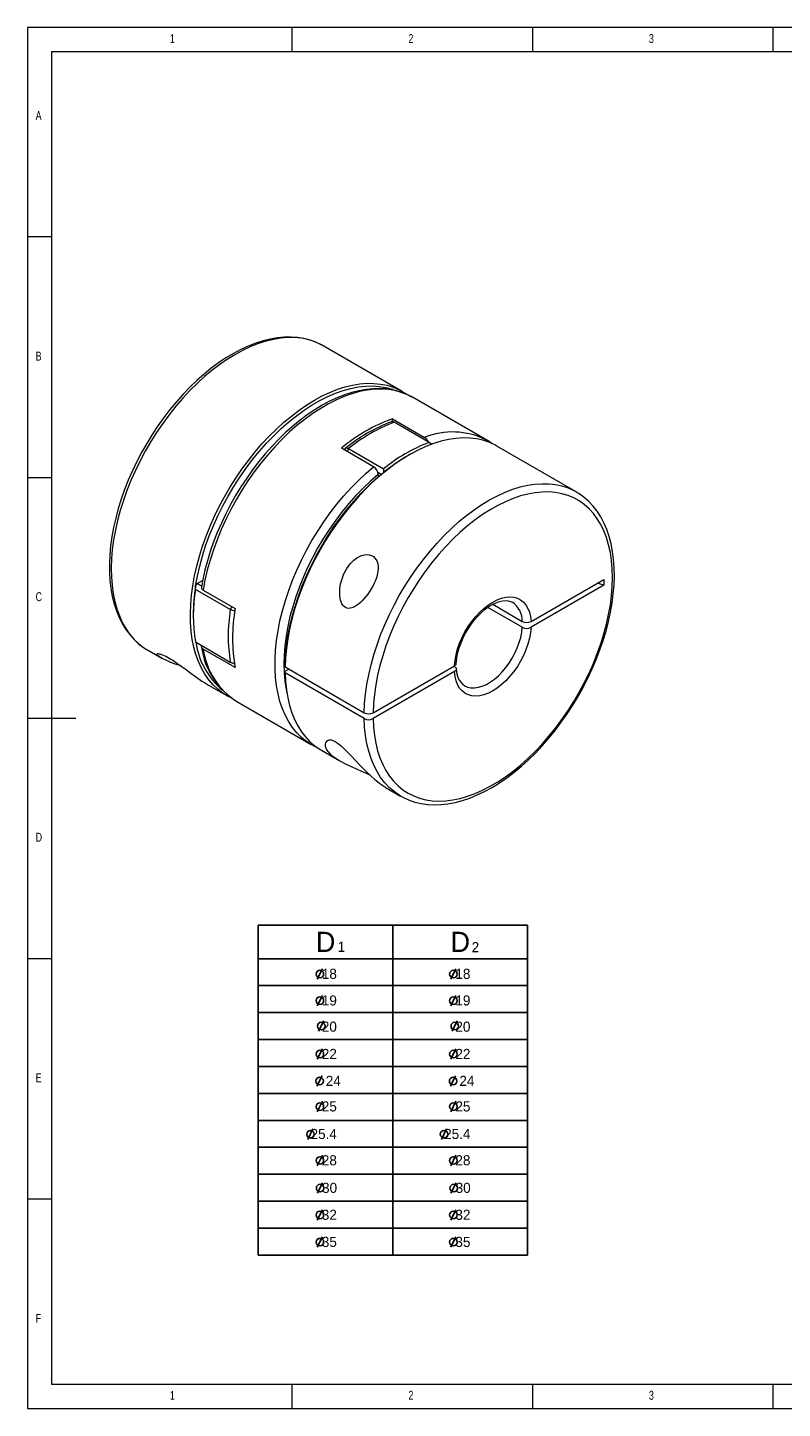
# Model space of a CAD drawing. Header units: millimetres. Extents: x 5 to 415, y 5 to 292.
# Tile 1 of 3: x 5 to 162, y 5 to 292. Entities that reach past the tile are written whole.
import ezdxf

# ---------------------------------------------------------------- set-up
doc = ezdxf.new("R2010")
doc.units = ezdxf.units.MM
doc.styles.add('SLDTEXTSTYLE0', font='TXT', dxfattribs={"width": 0.75})

msp = doc.modelspace()

# ---------------------------------------------------------------- linework, layer by layer
at = {"color": 7, "linetype": 'Continuous', "lineweight": 0}
for p, q in [((415, 292), (5, 292)), ((5, 292), (5, 5)), ((60, 287), (60, 292)), ((110, 292), (110, 287)), ((160, 287), (160, 292)), ((410, 287), (10, 287)), ((10, 287), (10, 10)), ((10, 248.5), (5, 248.5)), ((5, 198.5), (10, 198.5)), ((5, 148.5), (15, 148.5)), ((5, 98.5), (10, 98.5)), ((10, 48.5), (5, 48.5)), ((10, 10), (227.8, 10)), ((60, 5), (60, 10)), ((110, 10), (110, 5)), ((160, 5), (160, 10)), ((5, 5), (415, 5))]:
    msp.add_line(p, q, dxfattribs=at)
at = {"color": 7, "linetype": 'Continuous', "lineweight": 15}
for p, q in [((66.4357, 225.8724), (66.3118, 225.943)), ((82.8941, 216.3712), (66.4357, 225.8724)), ((84.9973, 215.1571), (84.8962, 215.2148)), ((100.4829, 206.2174), (84.9973, 215.1571)), ((80.8555, 210.6935), (87.5377, 206.8359)), ((80.8555, 210.0657), (80.8555, 210.6935)), ((88.4632, 205.7669), (81.1971, 209.9615)), ((76.9311, 200.7129), (70.2489, 204.5704)), ((70.9502, 204.2856), (70.9514, 204.1649)), ((71.7458, 204.5053), (79.0118, 200.3107)), ((89.0658, 205.3478), (88.4632, 205.7669)), ((119.0444, 195.5021), (102.586, 205.0033)), ((84.3333, 203.1938), (84.0334, 203.0206)), ((78.509, 199.1314), (77.7806, 199.5518)), ((77.8503, 199.0967), (77.8503, 198.5716)), ((79.0118, 200.3107), (79.0092, 199.5423)), ((119.0444, 195.5021), (119.1823, 195.4213)), ((39.8725, 175.2235), (39.9367, 175.9563)), ((47.1386, 171.0289), (39.8725, 175.2235)), ((39.9367, 175.9563), (40.2677, 176.465)), ((40.2677, 176.465), (41.3841, 177.1095)), ((40.2677, 176.465), (41.1721, 175.9429)), ((41.4901, 175.0888), (48.1722, 171.2313)), ((109.6879, 168.5756), (124.8292, 177.3164)), ((124.8292, 176.0916), (109.6879, 167.3507)), ((124.8292, 176.0916), (123.4382, 176.5135)), ((124.8292, 177.3164), (124.8292, 176.0916)), ((39.4362, 169.861), (39.4362, 169.5146)), ((107.8471, 167.3494), (100.676, 171.4892)), ((101.6919, 172.1276), (107.8471, 168.5742)), ((39.8725, 164.3094), (47.1386, 160.1148)), ((29.8821, 162.6837), (29.9387, 162.6509)), ((29.9387, 162.6509), (32.9149, 160.9328)), ((48.1722, 158.9832), (41.4901, 162.8407)), ((47.4439, 159.9882), (47.9072, 159.8178)), ((58.5336, 159.455), (58.5336, 159.1086)), ((58.5336, 159.1086), (74.992, 149.6074)), ((58.5336, 158.2302), (59.2944, 158.6694)), ((58.5336, 157.8838), (58.5336, 158.2302)), ((74.992, 148.3826), (58.5336, 157.8838)), ((76.8307, 149.6075), (93.7425, 159.3705)), ((93.7425, 158.1457), (76.8307, 148.3827)), ((93.6032, 159.2901), (93.7448, 159.2083)), ((42.5878, 155.3487), (46.3971, 153.1496)), ((48.5002, 151.9355), (63.9859, 142.9958)), ((66.089, 141.7817), (69.8987, 139.5824)), ((79.5706, 133.999), (82.5474, 132.2805)), ((82.5855, 132.2586), (82.5474, 132.2805))]:
    msp.add_line(p, q, dxfattribs=at)
for p, q in [((52.9533, 105.4646), (108.9533, 105.4646)), ((52.9533, 105.4646), (52.9533, 36.8646)), ((108.9533, 105.4646), (108.9533, 36.8646)), ((66.2826, 96.3821), (65.2004, 94.1968)), ((94.0517, 96.3821), (92.9695, 94.1968)), ((66.2826, 90.8514), (65.2004, 88.6661)), ((94.0517, 90.8514), (92.9695, 88.6661)), ((66.5629, 85.5768), (65.4807, 83.3915)), ((94.332, 85.5768), (93.2498, 83.3915)), ((66.2826, 79.743), (65.2004, 77.5577)), ((94.0517, 79.743), (92.9695, 77.5577)), ((66.2213, 74.1457), (65.1391, 71.9604)), ((93.9904, 74.1457), (92.9082, 71.9604)), ((66.2826, 68.8222), (65.2004, 66.6369)), ((94.0517, 68.8222), (92.9695, 66.6369)), ((64.3315, 63.0948), (63.2493, 60.9095)), ((92.1005, 63.0948), (91.0184, 60.9095)), ((66.2826, 57.6277), (65.2004, 55.4424)), ((94.0517, 57.6277), (92.9695, 55.4424)), ((66.3333, 51.9003), (65.2511, 49.715)), ((94.1024, 51.9003), (93.0202, 49.715)), ((66.2826, 46.303), (65.2004, 44.1177)), ((94.0517, 46.303), (92.9695, 44.1177)), ((66.2826, 40.662), (65.2004, 38.4767)), ((94.0517, 40.662), (92.9695, 38.4767)), ((52.9533, 36.8646), (108.9533, 36.8646))]:
    msp.add_line(p, q)
at = {"color": 4}
for p, q in [((80.9533, 105.4646), (80.9533, 36.8646)), ((52.9533, 98.4646), (108.9533, 98.4646))]:
    msp.add_line(p, q, dxfattribs=at)
at = {"color": 1}
for p, q in [((52.9533, 92.8646), (108.9533, 92.8646)), ((52.9533, 87.2646), (108.9533, 87.2646)), ((52.9533, 81.6646), (108.9533, 81.6646)), ((52.9533, 76.0646), (108.9533, 76.0646)), ((52.9533, 70.4646), (108.9533, 70.4646)), ((52.9533, 64.8646), (108.9533, 64.8646)), ((52.9533, 59.2646), (108.9533, 59.2646)), ((52.9533, 53.6646), (108.9533, 53.6646)), ((52.9533, 48.0646), (108.9533, 48.0646)), ((52.9533, 42.4646), (108.9533, 42.4646))]:
    msp.add_line(p, q, dxfattribs=at)
at = {"color": 7, "linetype": 'Continuous', "lineweight": 15, "flags": 128}
for points in [[(66.2986, 225.9402), (66.1128, 226.0528), (64.9502, 226.6086), (63.7313, 227.0511), (62.4597, 227.3794), (61.1388, 227.5924), (59.7723, 227.6892), (58.3642, 227.6687), (56.9193, 227.5306), (55.4428, 227.2748), (53.9403, 226.9017), (52.4176, 226.4128), (50.8806, 225.8099), (49.3351, 225.0955), (47.7869, 224.2725), (46.2414, 223.3442), (44.7043, 222.3143), (43.1807, 221.1868), (41.6758, 219.966), (40.1945, 218.6562), (38.7418, 217.2622), (37.3225, 215.7889), (35.9412, 214.2416), (34.6026, 212.6256), (33.311, 210.9464), (32.0709, 209.21), (30.8864, 207.4223), (29.7615, 205.5893), (28.6999, 203.7175), (27.7054, 201.8131), (26.7814, 199.8826), (25.931, 197.9327), (25.1573, 195.97), (24.4629, 194.001), (23.8504, 192.0324), (23.3221, 190.0708), (22.8799, 188.1228), (22.5256, 186.195), (22.2607, 184.2939), (22.0866, 182.4257), (22.0041, 180.5969), (22.0142, 178.8137), (22.1173, 177.0822), (22.3137, 175.4088), (22.6031, 173.7995), (22.9852, 172.2607), (23.4587, 170.7984), (24.0223, 169.4185), (24.6735, 168.127), (25.4095, 166.9292), (26.2268, 165.8301), (27.1212, 164.8338), (28.0885, 163.9436), (29.1242, 163.1619), (29.8847, 162.6979)], [(66.3118, 225.943), (65.7619, 226.2337), (64.5486, 226.7568), (63.2716, 227.1532), (61.9359, 227.4216), (60.5465, 227.5608), (59.1091, 227.5703), (57.6291, 227.4501), (56.1123, 227.2006), (54.5646, 226.8228), (52.9921, 226.3182), (51.4009, 225.6887), (49.7972, 224.9368), (48.1872, 224.0654), (46.5772, 223.0779), (44.9735, 221.9782), (43.3823, 220.7705), (41.8098, 219.4596), (40.2621, 218.0505), (38.7453, 216.5488), (37.2653, 214.9602), (35.8278, 213.291), (34.4385, 211.5477), (33.1027, 209.7371), (31.8257, 207.8662), (30.6124, 205.9423), (29.4676, 203.9729), (28.3957, 201.9657), (27.4009, 199.9285), (26.487, 197.8692), (25.6577, 195.7958), (24.9161, 193.7165), (24.2651, 191.6393), (23.7074, 189.5723), (23.245, 187.5236), (22.8797, 185.5011), (22.613, 183.5127), (22.446, 181.5663), (22.3792, 179.6692), (22.4129, 177.829), (22.547, 176.0528), (22.781, 174.3476), (23.1139, 172.7199), (23.5445, 171.1761), (24.0711, 169.7222), (24.6916, 168.3639), (25.4037, 167.1065), (26.2045, 165.9548), (27.0909, 164.9135), (28.0595, 163.9864), (29.1065, 163.1773), (29.8821, 162.6837)], [(47.2994, 152.6779), (46.6862, 152.9879), (45.5649, 153.676), (44.5179, 154.4851), (43.5493, 155.4122), (42.6629, 156.4536), (41.8621, 157.6052), (41.1501, 158.8627), (40.5295, 160.2209), (40.003, 161.6748), (39.5723, 163.2186), (39.2394, 164.8463), (39.0054, 166.5516), (38.8713, 168.3278), (38.8376, 170.168), (38.9044, 172.065), (39.0715, 174.0115), (39.3381, 175.9998), (39.7034, 178.0223), (40.1658, 180.0711), (40.7236, 182.138), (41.3745, 184.2152), (42.1161, 186.2946), (42.9454, 188.3679), (43.8593, 190.4272), (44.8541, 192.4645), (45.926, 194.4717), (47.0709, 196.4411), (48.2842, 198.365), (49.5612, 200.2359), (50.897, 202.0465), (52.2863, 203.7898), (53.7237, 205.459), (55.2037, 207.0475), (56.7205, 208.5493), (58.2682, 209.9583), (59.8407, 211.2693), (61.4319, 212.477), (63.0356, 213.5767), (64.6456, 214.5641), (66.2556, 215.4355), (67.8593, 216.1874), (69.4506, 216.8169), (71.023, 217.3216), (72.5707, 217.6994), (74.0875, 217.9489), (75.5675, 218.0691), (77.005, 218.0596), (78.3943, 217.9204), (79.7301, 217.652), (81.0071, 217.2555), (82.2204, 216.7324), (83.3652, 216.0848), (83.8191, 215.7802)], [(39.9367, 175.9563), (40.3084, 178.0012), (40.7804, 180.073), (41.3509, 182.1631), (42.0174, 184.2631), (42.7774, 186.3644), (43.6276, 188.4585), (44.5647, 190.5368), (45.5848, 192.5909), (46.6837, 194.6123), (47.857, 196.593), (49.1, 198.5247), (50.4074, 200.3997), (51.7741, 202.2103), (53.1945, 203.9491), (54.6627, 205.609), (56.1728, 207.1833), (57.7186, 208.6655), (59.2938, 210.0497), (60.8921, 211.3302), (62.5069, 212.5018), (64.1316, 213.5596), (65.7596, 214.4995), (67.3844, 215.3175), (68.9991, 216.0103), (70.5974, 216.5752), (72.1727, 217.0097), (73.7185, 217.3122), (75.2286, 217.4814), (76.6968, 217.5166), (78.1171, 217.4177), (79.4838, 217.1851), (80.7913, 216.8197), (81.1043, 216.7092)], [(84.8829, 215.2081), (84.5914, 215.3818), (83.4245, 215.9294), (82.2017, 216.3636), (80.9263, 216.6835), (79.602, 216.8881), (78.2323, 216.9763), (76.8214, 216.9473), (75.374, 216.8006), (73.8954, 216.5361), (72.3912, 216.1546), (70.8673, 215.6572), (69.3294, 215.0461), (67.7836, 214.3236), (66.2353, 213.4928), (64.6903, 212.5569), (63.154, 211.5198), (61.6316, 210.3854), (60.1283, 209.1579), (58.6489, 207.8418), (57.1985, 206.4418), (55.7818, 204.963), (54.4034, 203.4104), (53.0681, 201.7896), (51.7802, 200.1061), (50.544, 198.3657), (49.3637, 196.5744), (48.2433, 194.7384), (47.1865, 192.864), (46.197, 190.9574), (45.2783, 189.0254), (44.4334, 187.0743), (43.6654, 185.1109), (42.9769, 183.1417), (42.3705, 181.1734), (41.8484, 179.2126), (41.4125, 177.2659), (41.1261, 175.6897)], [(84.8962, 215.2148), (83.9506, 215.6957), (82.6962, 216.1861), (81.3778, 216.5452), (80.0004, 216.7716), (78.5698, 216.8643), (77.0916, 216.823), (75.5718, 216.6479), (74.0165, 216.3396), (72.432, 215.8994), (70.8246, 215.329), (69.2008, 214.6308), (67.5672, 213.8075), (65.9303, 212.8626), (64.2966, 211.7997), (62.6729, 210.6231), (61.0655, 209.3376), (59.481, 207.9484), (57.9257, 206.461), (56.4059, 204.8814), (54.9277, 203.216), (53.4971, 201.4715), (52.1197, 199.6549), (50.8012, 197.7735), (49.5469, 195.8349), (48.3618, 193.8468), (47.2506, 191.8173), (46.2179, 189.7545), (45.2677, 187.6667), (44.404, 185.5624), (43.6301, 183.45), (42.9492, 181.3379), (42.3641, 179.2348), (41.8771, 177.1489), (41.4901, 175.0888)], [(102.586, 205.0033), (102.1055, 205.2665), (100.9032, 205.8102), (99.6363, 206.2276), (98.3099, 206.5172), (96.929, 206.6777), (95.4991, 206.7086), (94.0257, 206.6097), (92.5145, 206.3814), (90.9716, 206.0246), (89.4027, 205.5408), (87.8142, 204.9317), (86.2121, 204.1997), (84.6027, 203.3478), (82.9922, 202.3792), (81.3871, 201.2976), (79.7934, 200.1074), (78.2174, 198.8131), (76.6652, 197.4198), (75.1429, 195.933), (73.6565, 194.3583), (72.2116, 192.7019), (70.814, 190.9704), (69.469, 189.1704), (68.182, 187.3089), (66.9579, 185.3932), (65.8015, 183.4308), (64.7173, 181.4292), (63.7095, 179.3964), (62.782, 177.3402), (61.9385, 175.2686), (61.1823, 173.1897), (60.5163, 171.1116), (59.943, 169.0424), (59.4648, 166.9901), (59.0834, 164.9627), (58.8004, 162.9682), (58.6169, 161.0143), (58.5336, 159.1086)], [(100.2432, 206.3522), (100.3464, 206.2951), (100.4829, 206.2174)], [(63.9859, 142.9958), (62.9932, 143.6349), (61.9415, 144.4762), (60.9713, 145.4387), (60.0867, 146.5185), (59.2912, 147.7113), (58.588, 149.0123), (57.9799, 150.4163), (57.4694, 151.9175), (57.0585, 153.5101), (56.7488, 155.1875), (56.5417, 156.943), (56.438, 158.7695), (56.438, 160.6598), (56.5417, 162.6062), (56.7488, 164.6008), (57.0585, 166.6357), (57.4694, 168.7027), (57.9799, 170.7934), (58.588, 172.8994), (59.2912, 175.0123), (60.0867, 177.1236), (60.9713, 179.2248), (61.9415, 181.3074), (62.9932, 183.363), (64.1224, 185.3834), (65.3244, 187.3604), (66.5944, 189.2862), (67.9274, 191.1529), (69.3179, 192.953), (70.7603, 194.6794), (72.249, 196.325), (73.7777, 197.8832), (75.3405, 199.3478), (76.9311, 200.7129)], [(77.8503, 199.0967), (76.2921, 197.7434), (74.7624, 196.2915), (73.2678, 194.7469), (71.8143, 193.1162), (70.4082, 191.4062), (69.0551, 189.6239), (67.7608, 187.7767), (66.5307, 185.8725), (65.3699, 183.9191), (64.2832, 181.9246), (63.2752, 179.8975), (62.35, 177.846), (61.5116, 175.7789), (60.7633, 173.7047), (60.1084, 171.632), (59.5496, 169.5695), (59.0892, 167.5257), (58.7291, 165.5093), (58.4708, 163.5286), (58.3153, 161.5919), (58.2635, 159.7072), (58.3153, 157.8824), (58.4708, 156.1251), (58.7291, 154.4426), (58.9307, 153.482)], [(58.5336, 159.455), (58.6205, 161.3981), (58.8127, 163.3916), (59.1093, 165.4273), (59.5092, 167.4966), (60.0106, 169.591), (60.6115, 171.702), (61.3094, 173.8206), (62.1015, 175.9382), (62.9843, 178.0459), (63.9544, 180.1351), (65.0076, 182.1971), (66.1396, 184.2234), (67.3458, 186.2055), (68.621, 188.1353), (69.9601, 190.0047), (71.3575, 191.8061), (72.8074, 193.5319), (74.3038, 195.1751), (75.8405, 196.7288), (77.4111, 198.1865), (79.0092, 199.5423)], [(74.992, 149.6074), (75.0753, 151.5131), (75.2588, 153.467), (75.5418, 155.4615), (75.9232, 157.4888), (76.4014, 159.5411), (76.9747, 161.6103), (77.6407, 163.6885), (78.397, 165.7674), (79.2405, 167.8389), (80.1679, 169.8952), (81.1757, 171.928), (82.2599, 173.9295), (83.4163, 175.8919), (84.6404, 177.8076), (85.9275, 179.6691), (87.2724, 181.4691), (88.67, 183.2007), (90.1149, 184.857), (91.6014, 186.4317), (93.1236, 187.9186), (94.6758, 189.3119), (96.2518, 190.6062), (97.8455, 191.7964), (99.4507, 192.8779), (101.0611, 193.8465), (102.6705, 194.6985), (104.2726, 195.4304), (105.8612, 196.0395), (107.43, 196.5234), (108.973, 196.8802), (110.4841, 197.1084), (111.9575, 197.2073), (113.3874, 197.1764), (114.7683, 197.0159), (116.0947, 196.7264), (117.3616, 196.3089), (118.5639, 195.7652), (119.0444, 195.5021)], [(76.8307, 148.3827), (76.9148, 146.6039), (77.0996, 144.893), (77.3841, 143.257), (77.7672, 141.7025), (78.2474, 140.2358), (78.8227, 138.8628), (79.4909, 137.5892), (80.2491, 136.42), (81.0944, 135.36), (82.0232, 134.4135), (83.0319, 133.5843), (84.1163, 132.8759), (85.272, 132.291), (86.4944, 131.8321), (87.7785, 131.501), (89.1191, 131.299), (90.5107, 131.227), (91.9478, 131.2853), (93.4244, 131.4736), (94.9347, 131.7911), (96.4725, 132.2367), (98.0315, 132.8083), (99.6054, 133.5039), (101.1879, 134.3204), (102.7725, 135.2547), (104.3529, 136.3029), (105.9225, 137.4608), (107.4751, 138.7237), (109.0044, 140.0865), (110.5041, 141.5436), (111.9681, 143.0891), (113.3906, 144.7168), (114.7658, 146.4201), (116.0881, 148.1921), (117.3521, 150.0256), (118.5527, 151.9131), (119.6851, 153.847), (120.7446, 155.8195), (121.727, 157.8225), (122.6283, 159.848), (123.4448, 161.8877), (124.1732, 163.9335), (124.8106, 165.9768), (125.3543, 168.0096), (125.8022, 170.0236), (126.1525, 172.0105), (126.4037, 173.9623), (126.5549, 175.8712), (126.6053, 177.7294), (126.5549, 179.5293), (126.4037, 181.2637), (126.1525, 182.9255), (125.8022, 184.508), (125.3543, 186.0048), (124.8106, 187.4098), (124.1732, 188.7173), (123.4448, 189.922), (122.6283, 191.019), (121.727, 192.0039), (120.7446, 192.8727), (119.6851, 193.6219), (118.5527, 194.2484), (117.3521, 194.7497), (116.0881, 195.1237), (114.7658, 195.369), (113.3906, 195.4846), (111.9681, 195.4699), (110.5041, 195.3251), (109.0044, 195.0507), (107.4751, 194.6478), (105.9225, 194.1181), (104.3529, 193.4637), (102.7725, 192.6873), (101.1879, 191.792), (99.6054, 190.7815), (98.0315, 189.6598), (96.4725, 188.4315), (94.9347, 187.1015), (93.4244, 185.6754), (91.9478, 184.1587), (90.5107, 182.5578), (89.1191, 180.879), (87.7785, 179.1293), (86.4944, 177.3156), (85.272, 175.4453), (84.1163, 173.5261), (83.0319, 171.5656), (82.0232, 169.5719), (81.0944, 167.553), (80.2491, 165.5171), (79.4909, 163.4725), (78.8227, 161.4274), (78.2474, 159.3901), (77.7672, 157.369), (77.3841, 155.3721), (77.0996, 153.4076), (76.9148, 151.4835), (76.8307, 149.6075)], [(82.5963, 132.2707), (83.1318, 131.9627), (84.3078, 131.4328), (85.5391, 131.0164), (86.8223, 130.7144), (88.154, 130.528), (89.5305, 130.4581), (90.9474, 130.5055), (92.4, 130.6706), (93.883, 130.9535), (95.3907, 131.3532), (96.9172, 131.8685), (98.4567, 132.4972), (100.0033, 133.2368), (101.5514, 134.0843), (103.0954, 135.0363), (104.6298, 136.0889), (106.1496, 137.2382), (107.6495, 138.4798), (109.1247, 139.8094), (110.5701, 141.222), (111.9812, 142.7127), (113.3531, 144.2763), (114.6813, 145.9073), (115.9614, 147.6001), (117.1891, 149.3489), (118.3603, 151.1475), (119.471, 152.99), (120.5175, 154.8699), (121.4961, 156.7808), (122.4035, 158.7163), (123.2365, 160.6697), (123.9923, 162.6345), (124.6681, 164.604), (125.2614, 166.5716), (125.7702, 168.5306), (126.1924, 170.4745), (126.5263, 172.3968), (126.7704, 174.2909), (126.9236, 176.1506), (126.9849, 177.9695), (126.9535, 179.7414), (126.829, 181.4601), (126.6112, 183.1194), (126.3005, 184.713), (125.8973, 186.2348), (125.403, 187.6787), (124.8191, 189.0388), (124.1481, 190.3093), (123.3931, 191.4848), (122.5577, 192.5607), (121.6462, 193.5329), (120.6628, 194.3984), (119.612, 195.1548), (119.1846, 195.4025)], [(71.0621, 171.4806), (70.8093, 171.664), (70.5818, 171.9087), (70.3554, 172.263), (70.1765, 172.6732), (70.0735, 173.0057), (69.9955, 173.3528), (69.9054, 174.0842), (69.8918, 174.6983), (69.9261, 175.3201), (70.0061, 175.9527), (70.1294, 176.5838), (70.2985, 177.2234), (70.5108, 177.8542), (70.7694, 178.4795), (71.0728, 179.0882), (71.37, 179.5941), (71.7018, 180.0804), (72.0737, 180.5484), (72.4828, 180.9864), (72.7926, 181.2726), (73.1205, 181.5374), (73.47, 181.7801), (73.8366, 181.9935), (74.4175, 182.2492), (74.7216, 182.3433), (75.03, 182.4103), (75.5308, 182.4544), (76.029, 182.4091), (76.4815, 182.2731), (76.8987, 182.0388), (77.2144, 181.7566), (77.4769, 181.4039), (77.6728, 181.0015), (77.8065, 180.5493), (77.8804, 180.0159), (77.8834, 179.4487), (77.843, 179.0137), (77.7695, 178.5718), (77.664, 178.1202), (77.5305, 177.6678), (77.3177, 177.0782), (77.0667, 176.4947), (76.7777, 175.9125), (76.4581, 175.3433), (76.1145, 174.7946), (75.7465, 174.2638), (75.3517, 173.7486), (74.9347, 173.2578), (74.5742, 172.8744), (74.1989, 172.5142), (73.804, 172.1783), (73.392, 171.8769), (72.928, 171.6023), (72.4393, 171.3973), (72.066, 171.309), (71.6824, 171.2929), (71.3685, 171.349), (71.0621, 171.4806)], [(93.7425, 159.3705), (93.857, 160.4955), (94.0767, 161.6589), (94.3986, 162.8451), (94.8183, 164.0381), (95.3302, 165.2221), (95.9276, 166.3811), (96.6024, 167.4998), (97.3456, 168.5631), (98.1472, 169.5568), (98.9966, 170.4677), (99.8823, 171.2834), (100.7926, 171.9932), (101.7152, 172.5875), (102.6378, 173.0584), (103.548, 173.3996), (104.4337, 173.6064), (105.2831, 173.6763), (106.0847, 173.6081), (106.8279, 173.4029), (107.5027, 173.0633), (108.1001, 172.5939), (108.6121, 172.0011), (109.0318, 171.2926), (109.3536, 170.4781), (109.5733, 169.5683), (109.6879, 168.5756)], [(94.1267, 159.8785), (94.1441, 160.1508), (94.2646, 161.0961), (94.4677, 162.0804), (94.7525, 163.0904), (95.1165, 164.1124), (95.5558, 165.1324), (96.0652, 166.1365), (96.6381, 167.111), (97.2669, 168.0428), (97.9427, 168.9193), (98.6558, 169.7289), (99.3957, 170.4613), (100.1512, 171.1074), (100.9106, 171.6598), (101.6617, 172.1131), (102.3923, 172.4638), (103.0911, 172.7115), (103.7472, 172.8577), (104.3533, 172.9069), (104.9074, 172.8641), (105.4146, 172.7305), (105.7806, 172.5491)], [(109.6879, 167.3507), (109.5733, 166.2257), (109.3536, 165.0623), (109.0318, 163.8762), (108.6121, 162.6831), (108.1001, 161.4991), (107.5027, 160.3401), (106.8279, 159.2214), (106.0847, 158.1581), (105.2831, 157.1644), (104.4337, 156.2536), (103.548, 155.4378), (102.6378, 154.728), (101.7152, 154.1337), (100.7926, 153.6628), (99.8823, 153.3217), (98.9966, 153.1148), (98.1472, 153.0449), (97.3456, 153.1131), (96.6024, 153.3183), (95.9276, 153.6579), (95.3302, 154.1273), (94.8183, 154.7201), (94.3986, 155.4286), (94.0767, 156.2431), (93.857, 157.1529), (93.7425, 158.1457)], [(95.8102, 155.2228), (95.8342, 155.2093), (96.4711, 154.9346), (97.1698, 154.7879), (97.9204, 154.7715), (98.7121, 154.8855), (99.5336, 155.1283), (100.3731, 155.4964), (101.2187, 155.9846), (102.0583, 156.5858), (102.8798, 157.2915), (103.6715, 158.0916), (104.4221, 158.9746), (105.1208, 159.928), (105.7577, 160.938), (106.3236, 161.9902), (106.8105, 163.0697), (107.2113, 164.1609), (107.5204, 165.2482), (107.7334, 166.3162), (107.8471, 167.3494)], [(36.9016, 159.3188), (36.6897, 159.3826), (35.6937, 159.7153), (34.762, 160.0642), (33.9225, 160.421), (33.4378, 160.6524), (33.0066, 160.8806), (32.6319, 161.1043), (32.327, 161.3155), (32.1492, 161.4625), (31.9459, 161.7101), (31.9311, 161.8014), (31.9642, 161.8522), (32.1571, 161.8889), (32.3212, 161.8681), (32.5224, 161.8198), (33.0589, 161.6274), (33.3946, 161.4781), (33.7041, 161.3267), (34.4063, 160.9451), (34.7955, 160.7155), (35.1588, 160.4914), (35.9289, 159.9909), (36.3312, 159.718), (36.7295, 159.4414), (37.541, 158.8629), (37.95, 158.5657), (38.3763, 158.2537), (39.22, 157.6339), (39.6342, 157.3312), (40.1896, 156.9301), (41.256, 156.1873), (41.7639, 155.8529), (42.3958, 155.4613), (42.5894, 155.3514)], [(41.1729, 163.5588), (41.1152, 163.3645), (41.1927, 163.1108), (41.4091, 162.8921), (41.4901, 162.8407)], [(58.5336, 157.8838), (58.6169, 156.0743), (58.8004, 154.3323), (59.0834, 152.6646), (59.4648, 151.0775), (59.943, 149.5774), (60.5163, 148.17), (61.1823, 146.8609), (61.9385, 145.6552), (62.782, 144.5574), (63.7095, 143.572), (64.7173, 142.7028), (65.8015, 141.953), (66.089, 141.7817)], [(93.7448, 159.2083), (93.9249, 159.0781), (94.0241, 158.9679), (94.0919, 158.8461), (94.1225, 158.7229), (94.1168, 158.5949), (94.0584, 158.4412), (93.9733, 158.3261), (93.8524, 158.2178), (93.7425, 158.1457)], [(82.5474, 132.2805), (82.2599, 132.4518), (81.1757, 133.2015), (80.1679, 134.0708), (79.2405, 135.0562), (78.397, 136.1539), (77.6407, 137.3597), (76.9747, 138.6688), (76.4014, 140.0761), (75.9232, 141.5763), (75.5418, 143.1633), (75.2588, 144.8311), (75.0753, 146.5731), (74.992, 148.3826)], [(76.1823, 136.642), (75.4619, 136.9704), (75, 137.1761), (74.5166, 137.3893), (73.5581, 137.8101), (73.0889, 138.0175), (72.4638, 138.2979), (71.2874, 138.8502), (70.7439, 139.1229), (70.0888, 139.4744), (69.496, 139.8227), (68.9597, 140.1736), (68.4887, 140.5228), (67.9608, 140.9862), (67.5438, 141.4479), (67.2319, 141.913), (67.0313, 142.371), (66.9534, 142.7172), (66.9466, 143.0497), (67.0175, 143.3632), (67.1778, 143.64), (67.3487, 143.7953), (67.5821, 143.9075), (67.7247, 143.9401), (68.081, 143.9394), (68.3024, 143.8933), (68.6131, 143.783), (68.9761, 143.5991)], [(68.9761, 143.5991), (69.3319, 143.3724), (69.712, 143.0897), (70.1916, 142.6863), (70.6732, 142.2418), (71.0963, 141.828), (71.9224, 140.9802), (72.3262, 140.5553), (73.1475, 139.6856), (73.9505, 138.8432), (74.7483, 138.0267), (75.5317, 137.2538), (76.3387, 136.4949), (77.1247, 135.7986), (77.8927, 135.166), (78.6214, 134.6173), (79.064, 134.3132), (79.4773, 134.0537), (79.5718, 134.0009)], [(64.2256, 142.861), (64.1224, 142.9182), (63.9859, 142.9958)], [(64.2456, 142.8565), (65.2804, 142.3415), (65.3019, 142.3334)]]:
    msp.add_lwpolyline(points, dxfattribs=at)
for centre in [(65.7641, 95.2782), (93.5331, 95.2782), (65.7641, 89.7475), (93.5331, 89.7475), (66.0444, 84.4729), (93.8134, 84.4729), (65.7641, 78.6391), (93.5331, 78.6391), (65.7028, 73.0418), (93.4718, 73.0418), (65.7641, 67.7183), (93.5331, 67.7183), (63.813, 61.9909), (91.582, 61.9909), (65.7641, 56.5238), (93.5331, 56.5238), (65.8148, 50.7964), (93.5838, 50.7964), (65.7641, 45.1991), (93.5331, 45.1991), (65.7641, 39.5581), (93.5331, 39.5581)]:
    msp.add_circle(centre, 0.787)
at = {"color": 7, "linetype": 'Continuous', "lineweight": 15}
for centre, radius, start, end in [((92.3877, 178.4689), 34.2259, 109.690679, 130.303945), ((92.9521, 177.6202), 34.6991, 110.701785, 129.222759), ((93.3826, 177.9394), 34.2622, 110.833505, 129.158568), ((93.3446, 192.2576), 15.6923, 63.920826, 111.718689), ((86.5558, 205.2567), 1.8596, 18.627566, 58.13067), ((100.6492, 173.7437), 34.2634, 110.833729, 129.160895), ((96.9158, 199.6154), 7.509, 51.155765, 63.866932), ((103.7108, 169.2306), 39.102, 120.214113, 129.177153), ((75.8923, 199.0525), 1.9585, 1.291157, 57.968369), ((73.707, 169.7665), 34.2717, 170.837902, 189.162098), ((78.5436, 169.7182), 39.1076, 170.821361, 179.790785), ((41.7354, 175.6506), 0.613, 176.315287, 246.405644), ((103.0992, 168.6416), 4.7484, 359.186705, 55.602386), ((80.9718, 165.5718), 34.2704, 170.840229, 189.162322), ((81.8542, 165.1073), 34.2341, 169.695036, 190.304964), ((108.7662, 170.3454), 1.9954, 242.573722, 297.50881), ((108.7662, 169.0954), 1.9731, 242.236502, 297.84603), ((56.0612, 166.7038), 16.2926, 188.614609, 229.721549), ((57.0744, 165.6), 16.1148, 188.285297, 238.333246), ((56.8592, 165.0146), 15.5221, 188.050893, 237.416968), ((93.5001, 159.9451), 0.6236, 292.867046, 353.914961), ((98.224, 158.5514), 4.1025, 177.824409, 233.976408), ((75.9112, 151.3286), 1.9513, 241.89471, 298.112532), ((75.9112, 150.1), 1.9479, 241.842217, 298.165025)]:
    msp.add_arc(centre, radius, start, end, dxfattribs=at)
for points, knots in [([(81.1971, 209.9615), (81.1239, 210.0107), (80.9646, 210.1178), (80.4902, 210.0386), (80.5955, 210.0464), (80.5956, 210.0464)], [0, 0, 0, 0, 0.45936963, 0.99967479, 1, 1, 1, 1]), ([(70.9527, 204.2832), (70.9644, 204.3408), (70.9875, 204.4539), (71.0762, 204.5648), (71.2236, 204.6451), (71.4476, 204.65), (71.6519, 204.5509), (71.7458, 204.5053)], [0, 0, 0, 0, 0.17077802, 0.33534913, 0.48950131, 0.76538039, 1, 1, 1, 1]), ([(48.1026, 170.7646), (48.0395, 170.7692), (47.8198, 170.7852), (47.4673, 170.8674), (47.2421, 170.9781), (47.1386, 171.0289)], [0, 0, 0, 0, 0.17867967, 0.62253016, 1, 1, 1, 1]), ([(47.1386, 160.1148), (47.242, 160.0668), (47.4672, 159.9623), (47.7995, 159.9179), (47.999, 159.9357), (48.0419, 159.9395)], [0, 0, 0, 0, 0.40025697, 0.87103453, 1, 1, 1, 1]), ([(48.0608, 159.8009), (48.0566, 159.8003), (48.0132, 159.795), (47.957, 159.8022), (47.9149, 159.8157), (47.9076, 159.8181)], [0, 0, 0, 0, 0.08283319, 0.84039977, 1, 1, 1, 1])]:
    msp.add_open_spline(points, degree=3, knots=knots, dxfattribs=at)
for points in [[(71.7458, 204.5053), (71.4317, 203.8876)], [(47.1386, 171.0289), (47.5166, 171.6098)]]:
    msp.add_open_spline(points, degree=1, dxfattribs=at)

# ---------------------------------------------------------------- texts
at = {"color": 7, "linetype": 'Continuous', "lineweight": 0, "char_height": 1.8521, "attachment_point": 1, "style": 'SLDTEXTSTYLE0'}
for s, insert in [('1', (34.5833, 290.6463)), ('2', (84.1667, 290.6463)), ('3', (134.1667, 290.6463)), ('A', (6.6667, 274.6463)), ('B', (6.6667, 224.6463)), ('C', (6.6667, 174.6463)), ('D', (6.6667, 124.6463)), ('E', (6.6667, 74.6463)), ('F', (6.6667, 24.6463)), ('1', (34.5833, 8.6463)), ('2', (84.1667, 8.6463)), ('3', (134.1667, 8.6463))]:
    msp.add_mtext(s, dxfattribs=dict(at, insert=insert))
for s, insert, char_height, width, attachment_point in [('D', (66.9533, 101.9646), 4.2, 28, 5), ('D', (94.9533, 101.9646), 4.2, 28, 5), ('1', (69.4491, 101.9895), 2.1, 6.3, 1), ('2', (97.3195, 101.909), 2.1, 3.36, 1), ('  18', (66.9533, 95.311), 2.1, 28, 5), ('  18', (94.7223, 95.311), 2.1, 28, 5), ('  19', (66.9533, 89.7803), 2.1, 28, 5), ('  19', (94.7223, 89.7803), 2.1, 28, 5), ('  20', (66.9533, 84.3283), 2.1, 28, 5), ('  20', (94.7223, 84.3283), 2.1, 28, 5), ('  22', (66.9533, 78.6719), 2.1, 28, 5), ('  22', (94.7223, 78.6719), 2.1, 28, 5), ('24', (68.5568, 73.0746), 2.1, 28, 5), ('24', (96.3258, 73.0746), 2.1, 28, 5), ('  25', (66.9533, 67.7511), 2.1, 28, 5), ('  25', (94.7223, 67.7511), 2.1, 28, 5), ('    25.4', (65.0022, 62.0237), 2.1, 28, 5), ('    25.4', (92.7712, 62.0237), 2.1, 28, 5), ('  28', (66.9533, 56.5566), 2.1, 28, 5), ('  28', (94.7223, 56.5566), 2.1, 28, 5), ('  30', (67.004, 50.8292), 2.1, 28, 5), ('  30', (94.773, 50.8292), 2.1, 28, 5), ('  32', (66.9533, 45.2319), 2.1, 28, 5), ('  32', (94.7223, 45.2319), 2.1, 28, 5), ('  35', (66.9533, 39.5909), 2.1, 28, 5), ('  35', (94.7223, 39.5909), 2.1, 28, 5)]:
    msp.add_mtext(s, dxfattribs=dict(insert=insert, char_height=char_height, width=width, attachment_point=attachment_point))

doc.saveas('drawing.dxf')
